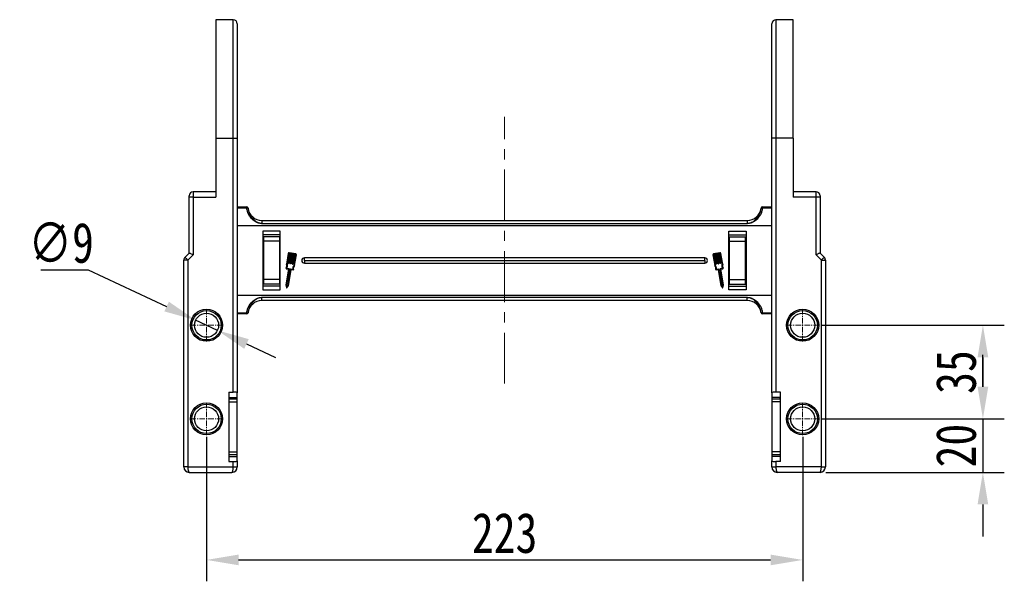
# Model space of a CAD drawing. Header units: millimetres. Extents: x -1595 to 486, y -108 to 1350.
# Tile 4 of 52: x -1367 to -999, y 436 to 646. Entities that reach past the tile are written whole.
import ezdxf

# ---------------------------------------------------------------- set-up
doc = ezdxf.new("R2010")
doc.units = ezdxf.units.MM
doc.linetypes.add('CENTER', pattern=[0.6, 0.375, -0.075, 0.075, -0.075])
doc.linetypes.add('CENTERX2', pattern=[20.32, 12.7, -2.54, 2.54, -2.54])
doc.styles.get("Standard").update_dxf_attribs({"font": '仿宋_GB2312.ttf', "width": 0.8})
doc.dimstyles.new('ISO-60.1', dxfattribs={"dimtxt": 15, "dimasz": 12, "dimexe": 8, "dimexo": 0.625, "dimgap": 2.5, "dimtad": 1, "dimdsep": 46, "dimtxsty": 'Standard', "dimcen": 2.5, "dimadec": 0, "dimazin": 0, "dimtfac": 1, "dimtmove": 0, "dimatfit": 3, "dimfxl": 0, "dimarcsym": 0})
doc.dimstyles.new('副本 ISO-60.1', dxfattribs={"dimtxt": 15, "dimasz": 12, "dimexe": 8, "dimexo": 0.625, "dimgap": 2.5, "dimtad": 1, "dimtoh": 1, "dimdsep": 46, "dimtxsty": 'Standard', "dimcen": 2.5, "dimadec": 0, "dimazin": 0, "dimtfac": 1, "dimtmove": 0, "dimatfit": 3, "dimfxl": 0, "dimarcsym": 0})

# ---------------------------------------------------------------- blocks, each defined once
blk = doc.blocks.new('*D3707')
at = {"color": 0, "lineweight": -2}
for p, q in [((-1359.47, 552.56), (-1341.77, 552.56)), ((-1341.77, 552.56), (-1312.42, 538.81)), ((-1293.4, 529.9), (-1301.55, 533.72)), ((-1282.53, 524.81), (-1271.67, 519.72))]:
    blk.add_line(p, q, dxfattribs=at)
at = {"color": 0, "lineweight": 9}
for points in [[(-1311.57, 540.62), (-1313.27, 536.99), (-1301.55, 533.72)], [(-1281.68, 526.62), (-1283.38, 523), (-1293.4, 529.9)]]:
    blk.add_solid(points, dxfattribs=at)
at = {"layer": 'Defpoints', "color": 0, "lineweight": 9}
for p in [(-1301.55, 533.72), (-1293.4, 529.9)]:
    blk.add_point(p, dxfattribs=at)
at = {"color": 0, "lineweight": 9, "insert": (-1351.87, 562.56), "char_height": 15, "attachment_point": 5}
blk.add_mtext('∅9', dxfattribs=at)
blk = doc.blocks.new('*D3708')
at = {"color": 0, "lineweight": -2}
for p, q in [((-1067.25, 531.81), (-999.04, 531.81)), ((-1007.04, 519.81), (-1007.04, 508.81)), ((-1067.25, 496.81), (-999.04, 496.81))]:
    blk.add_line(p, q, dxfattribs=at)
at = {"color": 0, "lineweight": 9}
for points in [[(-1009.04, 519.81), (-1005.04, 519.81), (-1007.04, 531.81)], [(-1009.04, 508.81), (-1005.04, 508.81), (-1007.04, 496.81)]]:
    blk.add_solid(points, dxfattribs=at)
at = {"layer": 'Defpoints', "color": 0, "lineweight": 9}
for p in [(-1067.87, 531.81), (-1067.87, 496.81), (-1007.04, 496.81)]:
    blk.add_point(p, dxfattribs=at)
at = {"color": 0, "lineweight": 9, "insert": (-1017.04, 514.31), "char_height": 15, "attachment_point": 5, "rotation": 90}
blk.add_mtext('35', dxfattribs=at)
blk = doc.blocks.new('*D3709')
at = {"color": 0, "lineweight": -2}
for p, q in [((-1007.04, 508.81), (-1007.04, 520.81)), ((-1067.25, 496.81), (-999.04, 496.81)), ((-1007.04, 496.81), (-1007.04, 476.81)), ((-1065.85, 476.81), (-999.04, 476.81)), ((-1007.04, 464.81), (-1007.04, 452.81))]:
    blk.add_line(p, q, dxfattribs=at)
at = {"color": 0, "lineweight": 9}
for points in [[(-1009.04, 508.81), (-1005.04, 508.81), (-1007.04, 496.81)], [(-1009.04, 464.81), (-1005.04, 464.81), (-1007.04, 476.81)]]:
    blk.add_solid(points, dxfattribs=at)
at = {"layer": 'Defpoints', "color": 0, "lineweight": 9}
for p in [(-1067.87, 496.81), (-1066.47, 476.81), (-1007.04, 476.81)]:
    blk.add_point(p, dxfattribs=at)
at = {"color": 0, "lineweight": 9, "insert": (-1017.04, 486.81), "char_height": 15, "attachment_point": 5, "rotation": 90}
blk.add_mtext('20', dxfattribs=at)
blk = doc.blocks.new('*D3727')
at = {"color": 0, "lineweight": -2}
for p, q in [((-1297.47, 490.13), (-1297.47, 436.06)), ((-1074.47, 490.13), (-1074.47, 436.06)), ((-1285.47, 444.06), (-1086.47, 444.06))]:
    blk.add_line(p, q, dxfattribs=at)
at = {"color": 0, "lineweight": 9}
for points in [[(-1285.47, 446.06), (-1285.47, 442.06), (-1297.47, 444.06)], [(-1086.47, 446.06), (-1086.47, 442.06), (-1074.47, 444.06)]]:
    blk.add_solid(points, dxfattribs=at)
at = {"layer": 'Defpoints', "color": 0, "lineweight": 9}
for p in [(-1297.47, 490.76), (-1074.47, 490.76), (-1074.47, 444.06)]:
    blk.add_point(p, dxfattribs=at)
at = {"color": 0, "lineweight": 9, "insert": (-1185.97, 454.06), "char_height": 15, "attachment_point": 5}
blk.add_mtext('223', dxfattribs=at)

msp = doc.modelspace()

# ---------------------------------------------------------------- linework, layer by layer
at = {"color": 7, "linetype": 'Continuous', "lineweight": 25}
for p, q in [((-1287.475, 646.071), (-1293.975, 646.071)), ((-1293.975, 646.071), (-1293.975, 601.807)), ((-1077.975, 646.071), (-1084.475, 646.071)), ((-1077.975, 601.807), (-1077.975, 646.071)), ((-1285.975, 644.571), (-1285.975, 601.807)), ((-1085.975, 601.807), (-1085.975, 644.571)), ((-1293.975, 601.807), (-1293.975, 579.723)), ((-1293.975, 601.807), (-1287.475, 601.807)), ((-1287.475, 506.807), (-1287.475, 601.807)), ((-1287.475, 601.807), (-1285.975, 601.807)), ((-1285.975, 601.807), (-1285.975, 506.543)), ((-1085.975, 506.543), (-1085.975, 601.807)), ((-1084.475, 601.807), (-1085.975, 601.807)), ((-1084.475, 601.807), (-1084.475, 506.807)), ((-1077.975, 601.807), (-1084.475, 601.807)), ((-1077.975, 601.807), (-1077.975, 579.723)), ((-1303.975, 579.723), (-1303.975, 580.223)), ((-1303.975, 558.807), (-1303.975, 579.723)), ((-1302.475, 579.723), (-1303.975, 579.723)), ((-1293.975, 581.723), (-1302.475, 581.723)), ((-1302.475, 579.723), (-1302.475, 558.186)), ((-1302.475, 579.723), (-1293.975, 579.723)), ((-1069.475, 581.723), (-1077.975, 581.723)), ((-1069.475, 579.723), (-1077.975, 579.723)), ((-1069.475, 558.186), (-1069.475, 579.723)), ((-1067.975, 579.723), (-1069.475, 579.723)), ((-1067.975, 580.223), (-1067.975, 579.723)), ((-1067.975, 579.723), (-1067.975, 558.807)), ((-1285.975, 576.034), (-1282.439, 576.034)), ((-1282.439, 575.639), (-1285.975, 575.639)), ((-1282.439, 575.639), (-1282.439, 576.034)), ((-1281.939, 575.596), (-1281.943, 575.596)), ((-1090.006, 575.596), (-1090.01, 575.596)), ((-1089.511, 576.034), (-1089.511, 575.639)), ((-1089.511, 576.034), (-1085.975, 576.034)), ((-1085.975, 575.639), (-1089.511, 575.639)), ((-1276.779, 571.034), (-1276.779, 569.913)), ((-1276.779, 571.034), (-1185.975, 571.034)), ((-1185.975, 571.034), (-1095.171, 571.034)), ((-1095.171, 571.034), (-1095.171, 569.913)), ((-1185.975, 569.034), (-1285.975, 569.034)), ((-1276.779, 569.913), (-1276.779, 569.798)), ((-1276.779, 569.913), (-1185.975, 569.913)), ((-1185.975, 569.798), (-1276.779, 569.798)), ((-1185.975, 569.913), (-1095.171, 569.913)), ((-1095.171, 569.798), (-1185.975, 569.798)), ((-1085.975, 569.034), (-1185.975, 569.034)), ((-1095.171, 569.913), (-1095.171, 569.798)), ((-1269.875, 567.034), (-1276.375, 567.034)), ((-1276.375, 567.034), (-1276.375, 545.034)), ((-1269.875, 565.592), (-1276.375, 565.592)), ((-1269.875, 565.591), (-1276.375, 565.591)), ((-1276.145, 564.887), (-1276.145, 563.196)), ((-1270.025, 564.887), (-1276.145, 564.887)), ((-1270.025, 563.196), (-1270.025, 564.887)), ((-1269.875, 545.034), (-1269.875, 567.034)), ((-1102.075, 545.034), (-1102.075, 567.034)), ((-1102.075, 567.034), (-1095.575, 567.034)), ((-1102.075, 565.592), (-1095.575, 565.592)), ((-1102.075, 565.591), (-1095.575, 565.591)), ((-1101.925, 564.887), (-1101.925, 563.196)), ((-1101.925, 564.887), (-1095.805, 564.887)), ((-1095.805, 563.196), (-1095.805, 564.887)), ((-1095.575, 567.034), (-1095.575, 545.034)), ((-1276.145, 563.196), (-1276.145, 548.872)), ((-1270.025, 563.196), (-1276.145, 563.196)), ((-1270.025, 548.872), (-1270.025, 563.196)), ((-1101.925, 563.196), (-1095.805, 563.196)), ((-1101.925, 563.196), (-1101.925, 548.872)), ((-1095.805, 548.872), (-1095.805, 563.196)), ((-1305.535, 557.247), (-1303.975, 558.807)), ((-1302.475, 558.186), (-1304.475, 556.186)), ((-1266.899, 558.639), (-1267.58, 554.653)), ((-1266.698, 558.604), (-1267.368, 554.681)), ((-1266.801, 554.976), (-1266.178, 558.619)), ((-1265.977, 558.585), (-1266.6, 554.942)), ((-1266.178, 558.619), (-1266.58, 558.688)), ((-1264.134, 558.477), (-1266.546, 558.889)), ((-1266.097, 554.856), (-1265.475, 558.499)), ((-1265.475, 558.499), (-1265.977, 558.585)), ((-1265.274, 558.465), (-1265.896, 554.821)), ((-1265.393, 554.736), (-1264.771, 558.379)), ((-1264.771, 558.379), (-1265.274, 558.465)), ((-1264.57, 558.344), (-1265.192, 554.701)), ((-1264.755, 554.235), (-1264.085, 558.158)), ((-1264.168, 558.276), (-1264.57, 558.344)), ((-1264.565, 554.138), (-1263.884, 558.124)), ((-1185.975, 557.034), (-1260.875, 557.034)), ((-1260.875, 556.034), (-1260.875, 557.034)), ((-1111.075, 557.034), (-1185.975, 557.034)), ((-1111.075, 556.034), (-1111.075, 557.034)), ((-1108.066, 558.124), (-1107.385, 554.138)), ((-1107.865, 558.158), (-1107.195, 554.235)), ((-1105.404, 558.889), (-1107.816, 558.477)), ((-1107.379, 558.344), (-1107.781, 558.276)), ((-1106.757, 554.701), (-1107.379, 558.344)), ((-1106.676, 558.465), (-1107.178, 558.379)), ((-1107.178, 558.379), (-1106.556, 554.736)), ((-1106.053, 554.821), (-1106.676, 558.465)), ((-1105.972, 558.585), (-1106.475, 558.499)), ((-1106.475, 558.499), (-1105.852, 554.856)), ((-1105.35, 554.942), (-1105.972, 558.585)), ((-1105.369, 558.688), (-1105.771, 558.619)), ((-1105.771, 558.619), (-1105.149, 554.976)), ((-1104.581, 554.681), (-1105.252, 558.604)), ((-1104.37, 554.653), (-1105.051, 558.639)), ((-1067.475, 556.186), (-1069.475, 558.186)), ((-1067.975, 558.807), (-1066.414, 557.247)), ((-1304.475, 556.186), (-1305.975, 556.186)), ((-1305.975, 478.807), (-1305.975, 556.186)), ((-1304.475, 556.186), (-1304.475, 478.807)), ((-1266.859, 552.82), (-1267.874, 546.875)), ((-1266.632, 552.936), (-1267.666, 546.881)), ((-1267.636, 552.953), (-1266.859, 552.82)), ((-1267.45, 553.128), (-1266.673, 552.995)), ((-1267.063, 546.778), (-1266.029, 552.833)), ((-1266.869, 546.703), (-1265.862, 552.598)), ((-1266.658, 554.9), (-1266.759, 554.917)), ((-1265.955, 554.78), (-1266.055, 554.797)), ((-1265.97, 552.875), (-1265.193, 552.742)), ((-1265.803, 552.64), (-1265.076, 552.515)), ((-1265.251, 554.66), (-1265.352, 554.677)), ((-1260.875, 556.034), (-1185.975, 556.034)), ((-1260.875, 556.034), (-1260.875, 555.034)), ((-1260.875, 555.034), (-1185.975, 555.034)), ((-1185.975, 556.034), (-1111.075, 556.034)), ((-1185.975, 555.034), (-1111.075, 555.034)), ((-1111.075, 556.034), (-1111.075, 555.034)), ((-1106.874, 552.515), (-1106.146, 552.64)), ((-1106.757, 552.742), (-1105.98, 552.875)), ((-1106.598, 554.677), (-1106.698, 554.66)), ((-1106.087, 552.598), (-1105.081, 546.703)), ((-1105.894, 554.797), (-1105.995, 554.78)), ((-1105.921, 552.833), (-1104.886, 546.778)), ((-1104.283, 546.881), (-1105.318, 552.936)), ((-1105.191, 554.917), (-1105.291, 554.9)), ((-1105.276, 552.995), (-1104.499, 553.128)), ((-1105.091, 552.82), (-1104.313, 552.953)), ((-1104.075, 546.875), (-1105.091, 552.82)), ((-1067.475, 478.807), (-1067.475, 556.186)), ((-1067.475, 556.186), (-1065.975, 556.186)), ((-1065.975, 556.186), (-1065.975, 478.807)), ((-1270.025, 548.872), (-1276.145, 548.872)), ((-1276.145, 548.872), (-1276.145, 547.182)), ((-1270.025, 547.182), (-1270.025, 548.872)), ((-1101.925, 548.872), (-1095.805, 548.872)), ((-1101.925, 548.872), (-1101.925, 547.182)), ((-1095.805, 547.182), (-1095.805, 548.872)), ((-1269.875, 546.477), (-1276.375, 546.477)), ((-1270.025, 547.182), (-1276.145, 547.182)), ((-1267.874, 546.875), (-1267.629, 545.84)), ((-1267.666, 546.881), (-1267.486, 546.12)), ((-1267.486, 546.12), (-1267.063, 546.778)), ((-1267.444, 545.808), (-1266.869, 546.703)), ((-1105.081, 546.703), (-1104.506, 545.808)), ((-1104.886, 546.778), (-1104.464, 546.12)), ((-1104.464, 546.12), (-1104.283, 546.881)), ((-1104.321, 545.84), (-1104.075, 546.875)), ((-1102.075, 546.477), (-1095.575, 546.477)), ((-1101.925, 547.182), (-1095.805, 547.182)), ((-1285.975, 543.034), (-1185.975, 543.034)), ((-1276.779, 542.27), (-1185.975, 542.27)), ((-1276.779, 542.27), (-1276.779, 542.155)), ((-1276.779, 541.034), (-1276.779, 542.155)), ((-1185.975, 542.155), (-1276.779, 542.155)), ((-1276.375, 545.034), (-1269.875, 545.034)), ((-1185.975, 543.034), (-1085.975, 543.034)), ((-1185.975, 542.27), (-1095.171, 542.27)), ((-1095.171, 542.155), (-1185.975, 542.155)), ((-1095.575, 545.034), (-1102.075, 545.034)), ((-1095.171, 542.27), (-1095.171, 542.155)), ((-1095.171, 541.034), (-1095.171, 542.155)), ((-1185.975, 541.034), (-1276.779, 541.034)), ((-1095.171, 541.034), (-1185.975, 541.034)), ((-1285.975, 536.43), (-1282.439, 536.43)), ((-1282.439, 536.034), (-1285.975, 536.034)), ((-1282.439, 536.034), (-1282.439, 536.43)), ((-1281.943, 536.473), (-1281.939, 536.473)), ((-1090.01, 536.473), (-1090.006, 536.473)), ((-1089.511, 536.43), (-1085.975, 536.43)), ((-1089.511, 536.43), (-1089.511, 536.034)), ((-1085.975, 536.034), (-1089.511, 536.034)), ((-1289.175, 506.807), (-1287.475, 506.807)), ((-1289.175, 506.807), (-1289.175, 480.807)), ((-1288.975, 505.044), (-1289.175, 505.044)), ((-1288.975, 504.839), (-1288.975, 505.044)), ((-1288.975, 504.839), (-1285.975, 504.839)), ((-1288.975, 504.13), (-1288.975, 504.839)), ((-1285.975, 504.839), (-1285.975, 506.543)), ((-1285.975, 504.145), (-1285.975, 504.839)), ((-1085.975, 506.543), (-1085.975, 504.839)), ((-1082.975, 504.839), (-1085.975, 504.839)), ((-1085.975, 504.839), (-1085.975, 504.13)), ((-1082.775, 506.807), (-1084.475, 506.807)), ((-1082.775, 505.044), (-1082.975, 505.044)), ((-1082.975, 505.044), (-1082.975, 504.839)), ((-1082.975, 504.839), (-1082.975, 504.145)), ((-1082.775, 480.807), (-1082.775, 506.807)), ((-1285.975, 504.145), (-1289.175, 504.145)), ((-1289.175, 503.145), (-1285.975, 503.145)), ((-1285.975, 503.145), (-1285.975, 504.145)), ((-1285.975, 484.469), (-1285.975, 503.145)), ((-1082.775, 504.145), (-1085.975, 504.145)), ((-1085.975, 504.145), (-1085.975, 503.145)), ((-1082.775, 503.145), (-1085.975, 503.145)), ((-1085.975, 503.145), (-1085.975, 484.469)), ((-1289.175, 484.469), (-1285.975, 484.469)), ((-1289.175, 483.469), (-1285.975, 483.469)), ((-1289.175, 482.775), (-1285.975, 482.775)), ((-1285.975, 483.469), (-1285.975, 484.469)), ((-1285.975, 482.775), (-1285.975, 483.469)), ((-1285.975, 481.072), (-1285.975, 482.775)), ((-1082.775, 484.469), (-1085.975, 484.469)), ((-1085.975, 484.469), (-1085.975, 483.469)), ((-1085.975, 483.485), (-1085.975, 482.775)), ((-1085.975, 483.469), (-1082.775, 483.469)), ((-1082.775, 482.775), (-1085.975, 482.775)), ((-1085.975, 482.775), (-1085.975, 481.072)), ((-1289.175, 480.807), (-1287.475, 480.807)), ((-1287.475, 478.807), (-1287.475, 480.807)), ((-1285.975, 481.072), (-1285.975, 478.807)), ((-1085.975, 478.807), (-1085.975, 481.072)), ((-1084.475, 480.807), (-1084.475, 478.807)), ((-1082.775, 480.807), (-1084.475, 480.807)), ((-1304.475, 478.807), (-1305.975, 478.807)), ((-1304.475, 478.807), (-1287.475, 478.807)), ((-1303.975, 476.807), (-1287.975, 476.807)), ((-1287.475, 478.807), (-1285.975, 478.807)), ((-1085.975, 478.807), (-1084.475, 478.807)), ((-1067.475, 478.807), (-1084.475, 478.807)), ((-1067.975, 476.807), (-1083.975, 476.807)), ((-1067.475, 478.807), (-1065.975, 478.807))]:
    msp.add_line(p, q, dxfattribs=at)
at = {"color": 8, "linetype": 'Continuous', "lineweight": 25}
for p, q in [((-1287.475, 601.807), (-1287.475, 646.071)), ((-1084.475, 646.071), (-1084.475, 601.807)), ((-1302.475, 581.723), (-1302.475, 579.723)), ((-1069.475, 579.723), (-1069.475, 581.723))]:
    msp.add_line(p, q, dxfattribs=at)
at = {"color": 1, "linetype": 'CENTERX2', "lineweight": 13, "ltscale": 1.5}
msp.add_line((-1185.975, 509.984), (-1185.975, 609.744), dxfattribs=at)
at = {"color": 1, "linetype": 'CENTER', "lineweight": 9, "ltscale": 5.588}
for p, q in [((-1297.475, 525.757), (-1297.475, 537.857)), ((-1297.475, 525.757), (-1297.475, 537.857)), ((-1074.475, 525.757), (-1074.475, 537.857)), ((-1074.475, 525.757), (-1074.475, 537.857)), ((-1303.525, 531.807), (-1291.425, 531.807)), ((-1303.525, 531.807), (-1291.425, 531.807)), ((-1080.525, 531.807), (-1068.425, 531.807)), ((-1080.525, 531.807), (-1068.425, 531.807)), ((-1297.475, 490.757), (-1297.475, 502.857)), ((-1074.475, 490.757), (-1074.475, 502.857)), ((-1303.525, 496.807), (-1291.425, 496.807)), ((-1080.525, 496.807), (-1068.425, 496.807))]:
    msp.add_line(p, q, dxfattribs=at)
at = {"color": 7, "linetype": 'Continuous', "lineweight": 25, "flags": 128}
for points in [[(-1304.475, 556.186), (-1304.682, 556.393), (-1304.881, 556.592), (-1305.064, 556.775), (-1305.225, 556.936), (-1305.357, 557.068), (-1305.455, 557.166), (-1305.515, 557.226), (-1305.535, 557.247)], [(-1302.475, 558.186), (-1302.767, 558.307), (-1303.049, 558.424), (-1303.308, 558.531), (-1303.535, 558.625), (-1303.722, 558.703), (-1303.861, 558.76), (-1303.946, 558.795), (-1303.975, 558.807)], [(-1067.975, 558.807), (-1067.998, 558.798), (-1068.065, 558.77), (-1068.176, 558.724), (-1068.326, 558.662), (-1068.511, 558.585), (-1068.725, 558.497), (-1068.962, 558.399), (-1069.214, 558.294), (-1069.475, 558.186)], [(-1066.414, 557.247), (-1066.434, 557.226), (-1066.495, 557.166), (-1066.593, 557.068), (-1066.725, 556.936), (-1066.885, 556.775), (-1067.069, 556.592), (-1067.268, 556.393), (-1067.475, 556.186)]]:
    msp.add_lwpolyline(points, dxfattribs=at)
at = {"color": 7, "linetype": 'Continuous', "lineweight": 25}
for centre, radius in [((-1297.475, 531.807), 6), ((-1074.475, 531.807), 6), ((-1297.475, 531.807), 5.5), ((-1297.475, 531.807), 4.5), ((-1074.475, 531.807), 5.5), ((-1074.475, 531.807), 4.5), ((-1297.475, 496.807), 6), ((-1297.475, 496.807), 5.5), ((-1297.475, 496.807), 4.5), ((-1074.475, 496.807), 6), ((-1074.475, 496.807), 5.5), ((-1074.475, 496.807), 4.5)]:
    msp.add_circle(centre, radius, dxfattribs=at)
for centre, radius, start, end in [((-1287.475, 644.571), 1.5, 0, 90), ((-1084.475, 644.571), 1.5, 90, 180), ((-1302.475, 580.223), 1.5, 90, 180), ((-1069.475, 580.223), 1.5, 360, 90), ((-1282.439, 575.535), 0.499, 6.96625, 89.951), ((-1282.253, 574.906), 0.756, 65.79045, 104.1648), ((-1282.435, 575.534), 0.5, 7.05413, 90), ((-1276.779, 576.234), 5.2, 187.05413, 270), ((-1095.171, 576.234), 5.2, 270, 352.94587), ((-1089.514, 575.534), 0.5, 90, 172.94587), ((-1089.511, 575.535), 0.499, 90.04909, 173.03238), ((-1089.696, 574.906), 0.756, 75.83553, 114.20899), ((-1304.475, 556.186), 1.5, 135, 180), ((-1266.597, 558.587), 0.306, 80.30687, 170.30687), ((-1266.597, 558.587), 0.102, 80.30687, 170.30687), ((-1264.185, 558.175), 0.102, 350.30687, 80.30687), ((-1264.185, 558.175), 0.306, 350.30687, 80.30687), ((-1260.875, 556.034), 1, 90, 270), ((-1111.075, 556.034), 1, 270, 90), ((-1107.764, 558.175), 0.306, 99.69313, 189.69313), ((-1107.764, 558.175), 0.102, 99.69313, 189.69313), ((-1105.352, 558.587), 0.306, 9.69313, 99.69313), ((-1105.352, 558.587), 0.102, 9.69313, 99.69313), ((-1067.475, 556.186), 1.5, 0, 45), ((-1267.619, 553.053), 0.102, 144.79186, 260.30687), ((-1268.94, 553.986), 1.515, 324.79186, 26.12453), ((-1268.94, 553.986), 1.719, 330.07022, 23.86617), ((-1266.75, 554.967), 0.051, 170.30687, 260.30687), ((-1266.682, 552.945), 0.051, 350.30687, 80.30687), ((-1266.65, 554.95), 0.051, 260.30687, 350.30687), ((-1266.047, 554.847), 0.051, 170.30687, 260.30687), ((-1265.979, 552.825), 0.051, 80.30687, 170.30687), ((-1265.946, 554.83), 0.051, 260.30687, 350.30687), ((-1265.812, 552.589), 0.051, 80.30687, 170.30687), ((-1265.343, 554.727), 0.051, 170.30687, 260.30687), ((-1265.243, 554.71), 0.051, 260.30687, 350.30687), ((-1263.503, 553.057), 1.719, 136.74758, 190.54353), ((-1265.059, 552.616), 0.102, 260.30687, 15.82188), ((-1263.503, 553.057), 1.515, 134.48921, 195.82188), ((-1108.447, 553.057), 1.515, 344.17812, 45.51079), ((-1108.447, 553.057), 1.719, 349.45647, 43.25242), ((-1106.891, 552.616), 0.102, 164.17812, 279.69313), ((-1106.707, 554.71), 0.051, 189.69313, 279.69313), ((-1106.606, 554.727), 0.051, 279.69313, 9.69313), ((-1106.138, 552.589), 0.051, 9.69313, 99.69313), ((-1106.003, 554.83), 0.051, 189.69313, 279.69313), ((-1105.971, 552.825), 0.051, 9.69313, 99.69313), ((-1105.903, 554.847), 0.051, 279.69313, 9.69313), ((-1105.3, 554.95), 0.051, 189.69313, 279.69313), ((-1105.267, 552.945), 0.051, 99.69313, 189.69313), ((-1105.199, 554.967), 0.051, 279.69313, 9.69313), ((-1103.009, 553.986), 1.719, 156.13383, 209.92978), ((-1103.009, 553.986), 1.515, 153.87547, 215.20814), ((-1104.331, 553.053), 0.102, 279.69313, 35.20814), ((-1267.53, 545.863), 0.102, 193.32833, 327.28541), ((-1104.42, 545.863), 0.102, 212.71459, 346.67167), ((-1276.779, 535.834), 5.2, 90, 172.94587), ((-1095.171, 535.834), 5.2, 7.05413, 90), ((-1282.253, 537.163), 0.756, 255.8326, 294.21301), ((-1282.439, 536.534), 0.499, 270.04988, 353.03384), ((-1282.435, 536.534), 0.5, 270, 352.94587), ((-1089.514, 536.534), 0.5, 187.05413, 270), ((-1089.696, 537.163), 0.756, 245.78755, 284.16707), ((-1089.511, 536.534), 0.499, 186.96754, 269.95003), ((-1303.975, 478.807), 2, 180, 270), ((-1287.975, 478.807), 2, 270, 0), ((-1083.975, 478.807), 2, 180, 270), ((-1067.975, 478.807), 2, 270, 0)]:
    msp.add_arc(centre, radius, start, end, dxfattribs=at)
for centre, major_axis, ratio, start_param, end_param in [((-1287.475, 506.543), (1.5, 0), 0.176327, 0, 1.5707963), ((-1084.475, 506.543), (1.5, 0), 0.176327, 1.5707963, 3.1415927), ((-1287.475, 481.072), (1.5, 0), 0.176327, 4.712389, 6.2831853), ((-1084.475, 481.072), (1.5, 0), 0.176327, 3.1415927, 4.712389), ((-1303.975, 478.807), (0, 2), 0.25, 1.5707963, 3.1415927), ((-1287.975, 478.807), (0, 2), 0.25, 3.1415927, 4.712389), ((-1083.975, 478.807), (0, 2), 0.25, 1.5707963, 3.1415927), ((-1067.975, 478.807), (0, 2), 0.25, 3.1415927, 4.712389)]:
    msp.add_ellipse(centre, major_axis=major_axis, ratio=ratio, start_param=start_param, end_param=end_param, dxfattribs=at)
for points, knots in [([(-1276.779, 569.798), (-1277.201, 569.842), (-1277.938, 569.917), (-1278.904, 570.349), (-1279.98, 571.017), (-1280.943, 571.964), (-1281.692, 573.135), (-1282.205, 574.284), (-1282.354, 575.146), (-1282.439, 575.639)], [0, 0, 0, 0, 0.1421176, 0.2478142, 0.3536492, 0.571334, 0.6999123, 0.8285026, 1, 1, 1, 1]), ([(-1281.943, 575.596), (-1281.87, 575.145), (-1281.686, 574.015), (-1280.889, 572.418), (-1279.799, 571.212), (-1278.807, 570.516), (-1277.899, 570.049), (-1277.187, 569.963), (-1276.779, 569.913)], [0, 0, 0, 0, 0.1685697, 0.4225619, 0.6411049, 0.7485677, 0.8558271, 1, 1, 1, 1]), ([(-1089.511, 575.639), (-1089.596, 575.146), (-1089.745, 574.284), (-1090.257, 573.135), (-1091.006, 571.964), (-1091.969, 571.017), (-1093.046, 570.349), (-1094.011, 569.917), (-1094.748, 569.842), (-1095.171, 569.798)], [0, 0, 0, 0, 0.1714976, 0.3000881, 0.4286662, 0.6463508, 0.7521854, 0.8578828, 1, 1, 1, 1]), ([(-1095.171, 569.913), (-1094.762, 569.963), (-1094.05, 570.049), (-1093.142, 570.516), (-1092.151, 571.212), (-1091.055, 572.418), (-1090.309, 573.963), (-1090.063, 575.085), (-1090.013, 575.538), (-1090.006, 575.596)], [0, 0, 0, 0, 0.1441604, 0.2514113, 0.3588641, 0.5773888, 0.8313599, 0.9783865, 1, 1, 1, 1]), ([(-1282.439, 536.43), (-1282.354, 536.922), (-1282.205, 537.785), (-1281.692, 538.934), (-1280.943, 540.105), (-1279.98, 541.052), (-1278.904, 541.72), (-1277.938, 542.151), (-1277.201, 542.227), (-1276.779, 542.27)], [0, 0, 0, 0, 0.171497, 0.3000874, 0.428666, 0.6463506, 0.7521857, 0.8578824, 1, 1, 1, 1]), ([(-1276.779, 542.155), (-1277.187, 542.106), (-1277.899, 542.019), (-1278.807, 541.553), (-1279.799, 540.856), (-1280.895, 539.651), (-1281.64, 538.106), (-1281.886, 536.984), (-1281.937, 536.531), (-1281.943, 536.473)], [0, 0, 0, 0, 0.1441606, 0.2514114, 0.3588646, 0.5773896, 0.8313605, 0.9783874, 1, 1, 1, 1]), ([(-1095.171, 542.27), (-1094.748, 542.227), (-1094.011, 542.151), (-1093.046, 541.72), (-1091.969, 541.052), (-1091.006, 540.105), (-1090.257, 538.934), (-1089.745, 537.785), (-1089.596, 536.922), (-1089.511, 536.43)], [0, 0, 0, 0, 0.1421172, 0.24781467, 0.3536495, 0.57133382, 0.69991224, 0.82850278, 1, 1, 1, 1]), ([(-1090.006, 536.473), (-1090.08, 536.924), (-1090.263, 538.054), (-1091.06, 539.65), (-1092.147, 540.854), (-1093.139, 541.55), (-1094.046, 542.019), (-1094.762, 542.106), (-1095.171, 542.155)], [0, 0, 0, 0, 0.1685717, 0.4225673, 0.6411136, 0.7470231, 0.8558258, 1, 1, 1, 1])]:
    msp.add_open_spline(points, degree=3, knots=knots, dxfattribs=at)

# ---------------------------------------------------------------- dimensions: what is measured, and where the dimension line sits
at = {"color": 5, "lineweight": 9}
dim = msp.add_diameter_dim_2p(p1=(-1293.4, 529.899), p2=(-1301.55, 533.716), dimstyle='副本 ISO-60.1', dxfattribs=at)
dim.commit()
dim.dimension.update_dxf_attribs({"geometry": '*D3707', "text_midpoint": (-1351.872, 552.556), "dimtype": 163})
for base, p1, p2, angle, picture, middle in [((-1007.037, 496.807), (-1067.875, 531.807), (-1067.875, 496.807), 90, '*D3708', (-1017.037, 514.307)), ((-1007.037, 476.807), (-1067.875, 496.807), (-1066.475, 476.807), 270, '*D3709', (-1017.037, 486.807))]:
    dim = msp.add_linear_dim(base=base, p1=p1, p2=p2, angle=angle, dimstyle='ISO-60.1', dxfattribs=at)
    dim.commit()
    dim.dimension.update_dxf_attribs({"geometry": picture, "text_midpoint": middle})
dim = msp.add_linear_dim(base=(-1074.475, 444.065), p1=(-1297.475, 490.757), p2=(-1074.475, 490.757), dimstyle='ISO-60.1', dxfattribs=at)
dim.commit()
dim.dimension.update_dxf_attribs({"geometry": '*D3727', "text_midpoint": (-1185.975, 454.065)})

doc.saveas('drawing.dxf')
